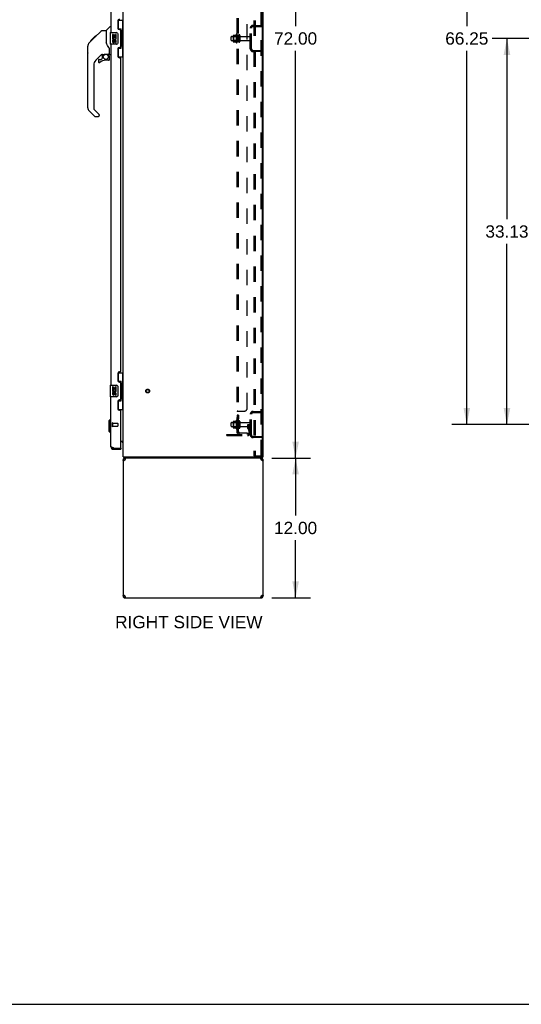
# Model space of a CAD drawing. Header units: inches. Extents: x 0 to 240, y 0 to 155.
# Tile 15 of 19: x 120 to 163, y 0 to 84. Entities that reach past the tile are written whole.
import ezdxf

# ---------------------------------------------------------------- set-up
doc = ezdxf.new("R2010")
doc.units = ezdxf.units.IN
doc.header["$LTSCALE"] = 13.183297
doc.header["$MEASUREMENT"] = 0
doc.linetypes.add('HIDDEN', pattern=[0.2, 0.1, -0.1])
doc.layers.get('0').update_dxf_attribs({"linetype": 'CONTINUOUS'})
for name, color, linetype in [('02___PRT_ALL_AXES', 7, 'CONTINUOUS'), ('DEFAULT_2', 8, 'HIDDEN'), ('DIMENSIONS', 7, 'CONTINUOUS')]:
    doc.layers.add(name, color=color, linetype=linetype)
doc.styles.get("Standard").update_dxf_attribs({"font": 'arial.ttf'})
doc.dimstyles.new('DIMSTYLE_1', dxfattribs={"dimtxt": 1.057484, "dimasz": 1.409978, "dimexe": 0.09, "dimexo": 0.07, "dimgap": 0.0375, "dimtad": 0, "dimtih": 1, "dimtoh": 1, "dimzin": 4, "dimdsep": 46, "dimtxsty": 'Standard', "dimblk": '_FILLED', "dimblk1": '_FILLED', "dimblk2": '_FILLED', "dimcen": 0.09, "dimazin": 1, "dimtfac": 1, "dimtdec": 3, "dimtofl": 0, "dimtmove": 0, "dimatfit": 3, "dimldrblk": '_FILLED', "dimfxl": 1, "dimtolj": 1, "dimtzin": 4, "dimarcsym": 0})

# ---------------------------------------------------------------- blocks, each defined once
blk = doc.blocks.new('_FILLED')
at = {"color": 0, "linetype": 'ByBlock'}
blk.add_solid([(0, 0), (-1, 0.2), (-1, -0.2)], dxfattribs=at)
blk = doc.blocks.new('*D1')
at = {"layer": 'DIMENSIONS', "color": 2, "linetype": 'Continuous'}
for p, q in [((165.934, 82.871), (160.35, 82.871)), ((161.619, 82.871), (161.619, 67.366)), ((161.619, 49.746), (161.619, 65.251)), ((165.934, 49.746), (160.35, 49.746))]:
    blk.add_line(p, q, dxfattribs=at)
at = {"layer": 'DIMENSIONS', "color": 2, "linetype": 'Continuous', "xscale": 1.409978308, "yscale": 1.409978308, "zscale": 1.409978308}
for p, rotation in [((161.619, 82.871), 90), ((161.619, 49.746), 270)]:
    blk.add_blockref('_FILLED', p, dxfattribs=dict(at, rotation=rotation))
at = {"layer": 'DIMENSIONS', "color": 2, "linetype": 'Continuous', "insert": (161.619, 66.837), "char_height": 1.0575, "width": 3.6953, "attachment_point": 2, "line_spacing_factor": 0.9}
blk.add_mtext('33.13', dxfattribs=at)
blk = doc.blocks.new('*D2')
at = {"layer": 'DIMENSIONS', "color": 2, "linetype": 'Continuous'}
for p, q in [((165.934, 115.996), (156.907, 115.996)), ((158.176, 115.996), (158.176, 83.928)), ((158.176, 49.746), (158.176, 81.813)), ((165.934, 49.746), (156.907, 49.746))]:
    blk.add_line(p, q, dxfattribs=at)
at = {"layer": 'DIMENSIONS', "color": 2, "linetype": 'Continuous', "xscale": 1.409978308, "yscale": 1.409978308, "zscale": 1.409978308}
for p, rotation in [((158.176, 115.996), 90), ((158.176, 49.746), 270)]:
    blk.add_blockref('_FILLED', p, dxfattribs=dict(at, rotation=rotation))
at = {"layer": 'DIMENSIONS', "color": 2, "linetype": 'Continuous', "insert": (158.176, 83.4), "char_height": 1.0575, "width": 3.6953, "attachment_point": 2, "line_spacing_factor": 0.9}
blk.add_mtext('66.25', dxfattribs=at)
blk = doc.blocks.new('*D16')
at = {"layer": 'DIMENSIONS', "color": 2, "linetype": 'Continuous'}
for p, q in [((141.587, 118.871), (144.769, 118.871)), ((143.5, 118.871), (143.5, 83.928)), ((143.5, 46.871), (143.5, 81.813)), ((141.587, 46.871), (144.769, 46.871))]:
    blk.add_line(p, q, dxfattribs=at)
at = {"layer": 'DIMENSIONS', "color": 2, "linetype": 'Continuous', "xscale": 1.409978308, "yscale": 1.409978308, "zscale": 1.409978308}
for p, rotation in [((143.5, 118.871), 90), ((143.5, 46.871), 270)]:
    blk.add_blockref('_FILLED', p, dxfattribs=dict(at, rotation=rotation))
at = {"layer": 'DIMENSIONS', "color": 2, "linetype": 'Continuous', "insert": (143.5, 83.4), "char_height": 1.0575, "width": 3.6953, "attachment_point": 2, "line_spacing_factor": 0.9}
blk.add_mtext('72.00', dxfattribs=at)
blk = doc.blocks.new('*D17')
at = {"layer": 'DIMENSIONS', "color": 2, "linetype": 'Continuous'}
for p, q in [((141.459, 46.871), (144.769, 46.871)), ((143.5, 46.871), (143.5, 41.928)), ((143.5, 34.871), (143.5, 39.813)), ((141.459, 34.871), (144.769, 34.871))]:
    blk.add_line(p, q, dxfattribs=at)
at = {"layer": 'DIMENSIONS', "color": 2, "linetype": 'Continuous', "xscale": 1.409978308, "yscale": 1.409978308, "zscale": 1.409978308}
for p, rotation in [((143.5, 46.871), 90), ((143.5, 34.871), 270)]:
    blk.add_blockref('_FILLED', p, dxfattribs=dict(at, rotation=rotation))
at = {"layer": 'DIMENSIONS', "color": 2, "linetype": 'Continuous', "insert": (143.5, 41.4), "char_height": 1.0575, "width": 3.6953, "attachment_point": 2, "line_spacing_factor": 0.9}
blk.add_mtext('12.00', dxfattribs=at)

msp = doc.modelspace()

# ---------------------------------------------------------------- linework, layer by layer
at = {"color": 3, "linetype": 'Continuous'}
for p, q in [((128.715, 46.975), (128.715, 118.767)), ((140.663, 47.037), (140.663, 118.704)), ((140.715, 46.975), (140.715, 118.767)), ((127.657, 112.621), (127.657, 83.371)), ((128.261, 84.388), (128.261, 83.768)), ((128.391, 83.638), (128.451, 83.638)), ((128.511, 82.163), (128.511, 83.578)), ((127.657, 82.371), (127.657, 53.121)), ((128.261, 81.973), (128.261, 81.353)), ((128.451, 82.103), (128.391, 82.103)), ((128.391, 81.223), (128.451, 81.223)), ((128.511, 54.328), (128.511, 81.163)), ((128.261, 54.138), (128.261, 53.518)), ((128.451, 54.268), (128.391, 54.268)), ((128.391, 53.388), (128.451, 53.388)), ((128.511, 51.913), (128.511, 53.328)), ((127.657, 47.867), (127.657, 52.121)), ((128.261, 51.723), (128.261, 51.103)), ((128.451, 51.853), (128.391, 51.853)), ((128.391, 50.973), (128.451, 50.973)), ((128.511, 47.745), (128.511, 50.913)), ((128.511, 48.319), (128.715, 48.319)), ((127.823, 47.755), (127.812, 47.759)), ((127.835, 47.75), (127.823, 47.755)), ((127.847, 47.745), (127.835, 47.75)), ((127.86, 47.741), (127.847, 47.745)), ((127.878, 47.734), (127.86, 47.741)), ((127.903, 47.725), (127.878, 47.734)), ((127.903, 47.725), (128.491, 47.725)), ((127.903, 47.621), (128.511, 47.621)), ((128.715, 46.975), (140.663, 46.975)), ((128.715, 46.704), (128.715, 35.037)), ((128.881, 46.704), (128.889, 46.73)), ((128.889, 46.73), (128.896, 46.756)), ((140.541, 46.73), (140.548, 46.704)), ((140.715, 35.037), (140.715, 46.704)), ((128.889, 35.011), (128.881, 35.037)), ((128.881, 34.871), (140.548, 34.871)), ((140.541, 35.011), (140.533, 34.986)), ((140.548, 35.037), (140.541, 35.011))]:
    msp.add_line(p, q, dxfattribs=at)
at = {"color": 7, "linetype": 'Continuous'}
for p, q in [((127.269, 83.566), (127.566, 83.863)), ((127.657, 83.875), (127.594, 83.875)), ((128.274, 84.446), (128.715, 84.446)), ((128.311, 83.666), (128.311, 84.446)), ((128.311, 83.711), (128.538, 83.711)), ((128.538, 82.031), (128.538, 83.711)), ((128.676, 83.421), (128.676, 84.446)), ((125.913, 82.671), (126.323, 83.08)), ((126.081, 82.772), (126.214, 82.905)), ((126.081, 82.838), (126.148, 82.838)), ((126.108, 82.798), (126.082, 82.771)), ((126.23, 82.92), (126.163, 82.92)), ((126.222, 82.913), (126.186, 82.877)), ((126.222, 82.913), (126.846, 83.537)), ((126.239, 82.997), (126.306, 82.997)), ((126.323, 83.08), (126.325, 83.082)), ((126.323, 83.081), (126.39, 83.081)), ((126.39, 83.08), (126.323, 83.08)), ((126.325, 83.082), (126.392, 83.082)), ((126.902, 83.56), (127.263, 83.56)), ((127.263, 83.56), (127.263, 82.455)), ((127.597, 83.356), (127.597, 82.386)), ((127.612, 83.371), (128.152, 83.371)), ((128.252, 83.271), (128.252, 82.471)), ((128.575, 83.472), (128.575, 83.451)), ((128.575, 83.421), (128.575, 82.321)), ((128.697, 83.421), (128.575, 83.421)), ((128.697, 82.321), (128.697, 83.421)), ((125.676, 81.633), (125.676, 82.22)), ((125.688, 76.932), (125.688, 82.216)), ((125.803, 82.493), (126.082, 82.771)), ((125.909, 82.667), (125.912, 82.67)), ((125.909, 82.667), (125.976, 82.667)), ((125.912, 82.67), (125.979, 82.67)), ((125.913, 82.671), (125.98, 82.671)), ((126.061, 82.752), (125.995, 82.752)), ((127.283, 82.463), (127.263, 82.518)), ((127.312, 82.395), (127.283, 82.463)), ((128.152, 82.371), (127.612, 82.371)), ((128.311, 81.296), (128.311, 82.076)), ((128.311, 82.031), (128.538, 82.031)), ((128.697, 82.321), (128.575, 82.321)), ((128.575, 82.291), (128.575, 82.27)), ((128.676, 81.296), (128.676, 82.321)), ((126.874, 81.498), (126.373, 80.997)), ((126.833, 81.081), (126.905, 81.153)), ((126.909, 81.488), (126.909, 81.161)), ((126.951, 81.493), (127.039, 81.493)), ((127.216, 81.534), (127.224, 81.534)), ((127.224, 81.534), (127.519, 81.534)), ((127.481, 81.454), (127.401, 81.534)), ((127.473, 81.447), (127.467, 81.44)), ((127.519, 81.315), (127.539, 81.315)), ((127.539, 81.532), (127.539, 81.939)), ((127.539, 81.078), (127.539, 81.315)), ((127.578, 81.493), (127.657, 81.493)), ((128.274, 81.296), (128.715, 81.296)), ((126.2, 80.579), (126.2, 76.846)), ((126.594, 80.999), (126.594, 80.88)), ((126.672, 81.078), (126.825, 81.078)), ((127.46, 80.999), (127.224, 80.999)), ((126.256, 76.201), (125.803, 76.653)), ((126.223, 76.79), (126.659, 76.355)), ((126.311, 76.178), (126.594, 76.178)), ((126.672, 76.321), (126.672, 76.257)), ((128.274, 54.196), (128.715, 54.196)), ((128.311, 53.416), (128.311, 54.196)), ((128.676, 53.171), (128.676, 54.196)), ((128.311, 53.461), (128.538, 53.461)), ((128.538, 51.781), (128.538, 53.461)), ((127.597, 53.106), (127.597, 52.136)), ((127.612, 53.121), (128.152, 53.121)), ((128.252, 53.021), (128.252, 52.221)), ((128.575, 53.222), (128.575, 53.201)), ((128.697, 53.171), (128.575, 53.171)), ((128.575, 53.171), (128.575, 52.071)), ((128.697, 52.071), (128.697, 53.171)), ((128.152, 52.121), (127.612, 52.121)), ((128.311, 51.046), (128.311, 51.826)), ((128.311, 51.781), (128.538, 51.781)), ((128.697, 52.071), (128.575, 52.071)), ((128.575, 52.041), (128.575, 52.02)), ((128.676, 51.046), (128.676, 52.071)), ((128.274, 51.046), (128.715, 51.046)), ((127.499, 50.054), (127.617, 50.173)), ((127.499, 50.054), (127.499, 49.188)), ((127.617, 50.173), (127.657, 50.173)), ((127.617, 50.173), (127.617, 49.07)), ((127.499, 49.188), (127.617, 49.07)), ((127.617, 49.07), (127.657, 49.07)), ((128.572, 48.267), (128.511, 48.267)), ((128.711, 48.236), (128.713, 48.238)), ((127.903, 47.621), (127.903, 47.725)), ((128.491, 47.725), (128.511, 47.725)), ((128.511, 47.725), (128.511, 47.621)), ((128.715, 46.704), (128.819, 46.704)), ((128.765, 46.968), (128.775, 46.975)), ((128.792, 46.871), (128.792, 46.975)), ((140.663, 46.871), (128.792, 46.871)), ((128.881, 46.871), (128.881, 46.767)), ((128.9, 46.767), (128.881, 46.767)), ((140.548, 46.767), (140.529, 46.767)), ((140.548, 46.871), (140.548, 46.767)), ((140.609, 46.677), (140.607, 46.667)), ((140.611, 46.704), (140.715, 46.704)), ((140.663, 46.975), (140.715, 46.975)), ((140.663, 46.871), (140.663, 46.975)), ((128.819, 35.037), (128.715, 35.037)), ((128.821, 35.065), (128.823, 35.075)), ((128.84, 34.991), (128.84, 35.064)), ((128.881, 34.975), (128.9, 34.975)), ((128.881, 34.871), (128.881, 34.975)), ((140.529, 34.975), (140.548, 34.975)), ((140.548, 34.871), (140.548, 34.975)), ((140.59, 34.991), (140.59, 35.064)), ((140.715, 35.037), (140.611, 35.037)), ((0, 0), (239.696, 0))]:
    msp.add_line(p, q, dxfattribs=at)
for points in [[(128.502, 83.61), (128.504, 83.613), (128.509, 83.622), (128.514, 83.63), (128.518, 83.637), (128.522, 83.644), (128.526, 83.65), (128.529, 83.656), (128.531, 83.662), (128.533, 83.667), (128.535, 83.672), (128.536, 83.676), (128.537, 83.68), (128.537, 83.684), (128.538, 83.687)], [(126.186, 82.877), (126.164, 82.855), (126.142, 82.833), (126.108, 82.798)], [(126.846, 83.537), (126.854, 83.543), (126.862, 83.549), (126.872, 83.554), (126.881, 83.557), (126.892, 83.559), (126.902, 83.56)], [(128.245, 83.307), (128.247, 83.301), (128.249, 83.295), (128.25, 83.289), (128.251, 83.283), (128.251, 83.277), (128.252, 83.271)], [(125.803, 82.493), (125.784, 82.473), (125.759, 82.44), (125.736, 82.404), (125.718, 82.367), (125.704, 82.327), (125.695, 82.287), (125.689, 82.245), (125.688, 82.216)], [(127.485, 82.11), (127.437, 82.18), (127.388, 82.257), (127.347, 82.328), (127.312, 82.395)], [(127.539, 81.939), (127.538, 81.963), (127.533, 81.998), (127.524, 82.032), (127.512, 82.064), (127.496, 82.093), (127.485, 82.11)], [(128.252, 82.471), (128.251, 82.464), (128.251, 82.458), (128.25, 82.452), (128.249, 82.446), (128.247, 82.44), (128.245, 82.435)], [(128.538, 82.055), (128.537, 82.058), (128.537, 82.062), (128.536, 82.066), (128.535, 82.07), (128.533, 82.075), (128.531, 82.08), (128.529, 82.085), (128.526, 82.091), (128.522, 82.098), (128.518, 82.105), (128.514, 82.112), (128.509, 82.12), (128.504, 82.128), (128.502, 82.132)], [(127.039, 81.493), (127.047, 81.494), (127.056, 81.496), (127.065, 81.499), (127.077, 81.503), (127.09, 81.507), (127.105, 81.513), (127.122, 81.518), (127.139, 81.523), (127.158, 81.527), (127.178, 81.531), (127.197, 81.533), (127.216, 81.534)], [(127.519, 81.315), (127.518, 81.329), (127.516, 81.343), (127.514, 81.357), (127.51, 81.37), (127.505, 81.383), (127.499, 81.396), (127.492, 81.408), (127.485, 81.419), (127.476, 81.43), (127.467, 81.44)], [(127.481, 81.454), (127.481, 81.454), (127.48, 81.454), (127.479, 81.453), (127.478, 81.452), (127.477, 81.451), (127.473, 81.447)], [(128.502, 53.36), (128.504, 53.363), (128.509, 53.372), (128.514, 53.38), (128.518, 53.387), (128.522, 53.394), (128.526, 53.4), (128.529, 53.406), (128.531, 53.412), (128.533, 53.417), (128.535, 53.422), (128.536, 53.426), (128.537, 53.43), (128.537, 53.434), (128.538, 53.437)], [(128.245, 53.057), (128.247, 53.051), (128.249, 53.045), (128.25, 53.039), (128.251, 53.033), (128.251, 53.027), (128.252, 53.021)], [(128.252, 52.221), (128.251, 52.214), (128.251, 52.208), (128.25, 52.202), (128.249, 52.196), (128.247, 52.19), (128.245, 52.185)], [(128.538, 51.805), (128.537, 51.808), (128.537, 51.812), (128.536, 51.816), (128.535, 51.82), (128.533, 51.825), (128.531, 51.83), (128.529, 51.835), (128.526, 51.841), (128.522, 51.848), (128.518, 51.855), (128.514, 51.862), (128.509, 51.87), (128.504, 51.878), (128.502, 51.882)], [(128.686, 48.211), (128.685, 48.211), (128.685, 48.211), (128.686, 48.212), (128.686, 48.213), (128.687, 48.214), (128.688, 48.215), (128.69, 48.216), (128.691, 48.218), (128.693, 48.219)], [(128.693, 48.219), (128.697, 48.222), (128.699, 48.224), (128.701, 48.225), (128.703, 48.227), (128.705, 48.229)], [(128.705, 48.229), (128.706, 48.23), (128.708, 48.232), (128.71, 48.234), (128.711, 48.236)], [(128.765, 46.968), (128.767, 46.965), (128.769, 46.962), (128.77, 46.959), (128.772, 46.954), (128.773, 46.949), (128.775, 46.944), (128.776, 46.939), (128.777, 46.933), (128.777, 46.928), (128.778, 46.922), (128.778, 46.917)], [(128.778, 46.917), (128.779, 46.906), (128.78, 46.901), (128.78, 46.896), (128.781, 46.892), (128.781, 46.888), (128.782, 46.884), (128.783, 46.881), (128.784, 46.878), (128.785, 46.875), (128.786, 46.874), (128.788, 46.872), (128.789, 46.871), (128.79, 46.871), (128.792, 46.871)], [(128.823, 46.667), (128.821, 46.677), (128.819, 46.691), (128.819, 46.704)], [(140.611, 46.704), (140.61, 46.691), (140.609, 46.677)], [(128.819, 35.037), (128.819, 35.051), (128.821, 35.065)], [(140.607, 35.075), (140.609, 35.065), (140.61, 35.051), (140.611, 35.037)]]:
    msp.add_lwpolyline(points, dxfattribs=at)
at = {"color": 3, "linetype": 'Continuous'}
for points in [[(127.812, 47.759), (127.8, 47.764), (127.795, 47.766), (127.789, 47.768), (127.784, 47.771), (127.778, 47.773), (127.773, 47.775), (127.767, 47.778), (127.762, 47.78), (127.757, 47.782), (127.752, 47.785), (127.747, 47.787), (127.743, 47.789), (127.738, 47.791), (127.733, 47.794), (127.729, 47.796), (127.724, 47.798), (127.72, 47.801), (127.716, 47.803), (127.712, 47.805), (127.708, 47.808), (127.704, 47.81), (127.701, 47.812), (127.697, 47.814), (127.694, 47.817), (127.691, 47.819), (127.688, 47.821), (127.685, 47.824), (127.682, 47.826), (127.679, 47.828), (127.677, 47.831), (127.674, 47.833), (127.672, 47.835), (127.67, 47.837), (127.668, 47.84), (127.666, 47.842), (127.665, 47.844), (127.663, 47.847), (127.662, 47.849), (127.661, 47.851), (127.659, 47.853), (127.659, 47.856), (127.658, 47.858), (127.657, 47.86), (127.657, 47.863), (127.657, 47.865), (127.657, 47.867)], [(128.763, 46.622), (128.749, 46.636), (128.737, 46.649), (128.727, 46.663), (128.72, 46.677), (128.716, 46.691), (128.715, 46.704)], [(128.838, 46.677), (128.817, 46.663), (128.798, 46.649), (128.78, 46.636), (128.763, 46.622)], [(128.881, 46.704), (128.859, 46.691), (128.838, 46.677)], [(128.896, 46.756), (128.904, 46.78), (128.912, 46.802), (128.919, 46.822), (128.927, 46.839), (128.934, 46.853), (128.942, 46.863), (128.95, 46.869)], [(140.472, 46.871), (140.48, 46.869), (140.487, 46.863), (140.495, 46.853), (140.502, 46.839), (140.51, 46.822), (140.518, 46.802), (140.525, 46.78)], [(140.525, 46.78), (140.533, 46.756), (140.541, 46.73)], [(140.612, 46.663), (140.591, 46.677), (140.57, 46.691), (140.548, 46.704)], [(140.666, 46.622), (140.65, 46.636), (140.631, 46.649), (140.612, 46.663)], [(140.715, 46.704), (140.713, 46.691), (140.709, 46.677), (140.702, 46.663), (140.692, 46.649), (140.68, 46.636), (140.666, 46.622)], [(128.715, 35.037), (128.716, 35.051), (128.72, 35.065), (128.727, 35.078), (128.737, 35.092), (128.749, 35.106), (128.763, 35.12)], [(128.763, 35.12), (128.78, 35.106), (128.798, 35.092), (128.817, 35.078)], [(128.817, 35.078), (128.838, 35.065), (128.859, 35.051), (128.881, 35.037)], [(128.904, 34.962), (128.896, 34.986), (128.889, 35.011)], [(128.957, 34.871), (128.95, 34.873), (128.942, 34.879), (128.934, 34.889), (128.927, 34.903), (128.919, 34.92), (128.912, 34.939), (128.904, 34.962)], [(140.533, 34.986), (140.525, 34.962), (140.518, 34.939), (140.51, 34.92), (140.502, 34.903), (140.495, 34.889), (140.487, 34.879), (140.48, 34.873), (140.472, 34.871)], [(140.548, 35.037), (140.57, 35.051), (140.591, 35.065)], [(140.591, 35.065), (140.612, 35.078), (140.631, 35.092), (140.65, 35.106), (140.666, 35.12)], [(140.666, 35.12), (140.68, 35.106), (140.692, 35.092), (140.702, 35.078), (140.709, 35.065), (140.713, 35.051), (140.715, 35.037)]]:
    msp.add_lwpolyline(points, dxfattribs=at)
at = {"color": 7, "linetype": 'Continuous'}
msp.add_circle((127.224, 81.294), 0.217, dxfattribs=at)
at = {"color": 3, "linetype": 'Continuous'}
for centre, radius, start, end in [((128.391, 84.388), 0.13, 90, 180), ((128.391, 83.768), 0.13, 180, 270), ((128.451, 83.578), 0.06, 0, 90), ((128.391, 81.973), 0.13, 90, 180), ((128.451, 82.163), 0.06, 270, 360), ((128.391, 81.353), 0.13, 180, 270), ((128.451, 81.163), 0.06, 0, 90), ((128.391, 54.138), 0.13, 90, 180), ((128.451, 54.328), 0.06, 270, 360), ((128.391, 53.518), 0.13, 180, 270), ((128.451, 53.328), 0.06, 0, 90), ((128.391, 51.723), 0.13, 90, 180), ((128.451, 51.913), 0.06, 270, 360), ((128.391, 51.103), 0.13, 180, 270), ((128.451, 50.913), 0.06, 0, 90), ((127.903, 47.867), 0.246, 180, 270), ((128.491, 47.745), 0.02, 270, 360), ((128.881, 46.704), 0.167, 90, 180), ((140.548, 46.704), 0.167, 0, 81), ((140.6, 47.037), 0.0625, 270, 360), ((128.881, 35.037), 0.167, 180, 270), ((140.548, 35.037), 0.167, 270, 360)]:
    msp.add_arc(centre, radius, start, end, dxfattribs=at)
at = {"color": 7, "linetype": 'Continuous'}
for centre, radius, start, end in [((127.594, 83.835), 0.0394, 90, 135), ((127.283, 83.552), 0.0197, 135, 180), ((127.612, 83.356), 0.015, 90, 180), ((128.152, 83.271), 0.1, 21.20502, 90), ((125.696, 82.22), 0.0197, 110.96309, 180), ((127.612, 82.386), 0.015, 180, 270), ((128.152, 82.471), 0.1, 270, 338.79459), ((125.696, 81.633), 0.0197, 180, 246.39296), ((126.951, 81.296), 0.197, 90, 127.44051), ((126.897, 81.161), 0.0118, 315, 360), ((127.342, 81.315), 0.197, 0, 45), ((127.519, 81.554), 0.0197, 270, 360), ((127.578, 81.532), 0.0394, 180, 270), ((126.791, 80.579), 0.591, 135, 180), ((126.672, 80.999), 0.0787, 90, 180), ((126.672, 80.88), 0.0787, 180, 309.5212), ((127.224, 80.211), 0.787, 90, 129.5212), ((126.825, 81.089), 0.0118, 270, 315), ((127.46, 81.078), 0.0787, 270, 360), ((126.082, 76.932), 0.394, 180, 225), ((126.279, 76.846), 0.0787, 180, 225), ((126.311, 76.257), 0.0787, 225, 270), ((126.594, 76.257), 0.0787, 270, 360), ((126.625, 76.321), 0.0472, 0, 45), ((127.612, 53.106), 0.015, 90, 180), ((128.152, 53.021), 0.1, 21.20502, 90), ((127.612, 52.136), 0.015, 180, 270), ((128.152, 52.221), 0.1, 270, 338.79459), ((128.572, 48.124), 0.142, 0, 90), ((127.903, 47.867), 0.142, 228.63431, 270), ((127.821, 48.011), 0.26, 270, 272.58721), ((128.961, 47.117), 0.246, 215.33048, 217.39407), ((128.881, 46.704), 0.0625, 90, 180), ((140.548, 46.704), 0.0625, 0, 90), ((128.881, 35.037), 0.0625, 180, 270), ((140.548, 35.037), 0.0625, 270, 360)]:
    msp.add_arc(centre, radius, start, end, dxfattribs=at)
for centre, start_param, end_param in [((128.471, 83.461), -1.51401, -0.699287), ((128.471, 83.461), -2.442306, -1.627583), ((128.471, 82.28), -1.51401, -0.699287), ((128.471, 82.28), -2.442306, -1.627583), ((128.471, 53.211), -1.51401, -0.699287), ((128.471, 53.211), -2.442306, -1.627583), ((128.471, 52.03), -1.51401, -0.699287), ((128.471, 52.03), -2.442306, -1.627583)]:
    msp.add_ellipse(centre, major_axis=(0, 0.18), ratio=0.579493, start_param=start_param, end_param=end_param, dxfattribs=at)
at = {"layer": '02___PRT_ALL_AXES', "color": 7, "linetype": 'Continuous'}
for p, q in [((127.8, 83.217), (127.8, 82.986)), ((127.863, 83.217), (127.8, 83.217)), ((127.8, 82.986), (128.061, 82.986)), ((127.87, 82.95), (127.813, 82.975)), ((127.863, 83.049), (127.863, 83.217)), ((127.925, 83.049), (127.863, 83.049)), ((127.925, 83.185), (127.925, 83.049)), ((127.986, 83.185), (127.925, 83.185)), ((127.986, 83.049), (127.986, 83.185)), ((128.051, 83.049), (127.986, 83.049)), ((128.061, 82.986), (128.034, 82.967)), ((128.051, 83.217), (128.051, 83.049)), ((128.114, 83.217), (128.051, 83.217)), ((128.096, 82.986), (128.114, 82.986)), ((128.114, 82.986), (128.114, 83.217)), ((127.8, 82.756), (127.8, 82.619)), ((127.863, 82.756), (127.8, 82.756)), ((127.863, 82.619), (127.863, 82.756)), ((127.925, 82.661), (127.925, 82.619)), ((127.986, 82.599), (127.986, 82.668)), ((128.051, 82.661), (128.051, 82.525)), ((128.051, 82.525), (128.114, 82.525)), ((128.114, 82.525), (128.114, 82.661)), ((127.863, 52.967), (127.8, 52.967)), ((127.8, 52.967), (127.8, 52.736)), ((127.8, 52.736), (128.061, 52.736)), ((127.863, 52.506), (127.8, 52.506)), ((127.8, 52.506), (127.8, 52.369)), ((127.87, 52.7), (127.813, 52.725)), ((127.863, 52.799), (127.863, 52.967)), ((127.925, 52.799), (127.863, 52.799)), ((127.863, 52.369), (127.863, 52.506)), ((127.986, 52.935), (127.925, 52.935)), ((127.925, 52.935), (127.925, 52.799)), ((127.925, 52.411), (127.925, 52.369)), ((127.986, 52.799), (127.986, 52.935)), ((128.051, 52.799), (127.986, 52.799)), ((127.986, 52.349), (127.986, 52.418)), ((128.061, 52.736), (128.034, 52.717)), ((128.114, 52.967), (128.051, 52.967)), ((128.051, 52.967), (128.051, 52.799)), ((128.051, 52.411), (128.051, 52.275)), ((128.096, 52.736), (128.114, 52.736)), ((128.114, 52.736), (128.114, 52.967)), ((128.114, 52.275), (128.114, 52.411)), ((128.051, 52.275), (128.114, 52.275))]:
    msp.add_line(p, q, dxfattribs=at)
at = {"layer": '02___PRT_ALL_AXES', "color": 8, "linetype": 'HIDDEN'}
for p, q in [((138.016, 83.054), (138.611, 83.054)), ((138.416, 83.227), (138.416, 82.515)), ((138.486, 83.121), (138.486, 83.205)), ((138.486, 83.121), (138.486, 82.621)), ((138.611, 83.121), (138.486, 83.121)), ((138.611, 83.121), (138.611, 82.621)), ((138.779, 83.037), (139.581, 83.037)), ((138.016, 82.688), (138.611, 82.688)), ((138.486, 82.537), (138.486, 82.621)), ((138.611, 82.621), (138.486, 82.621)), ((138.779, 82.705), (139.581, 82.705)), ((127.804, 49.849), (128.251, 49.849)), ((127.804, 49.849), (127.804, 49.601)), ((138.016, 49.929), (138.611, 49.929)), ((138.416, 50.102), (138.416, 49.39)), ((138.611, 50.542), (138.486, 50.542)), ((138.486, 50.542), (138.486, 50.224)), ((138.611, 50.505), (138.486, 50.505)), ((138.611, 50.261), (138.486, 50.261)), ((138.611, 50.224), (138.486, 50.224)), ((138.486, 49.996), (138.486, 50.08)), ((138.611, 49.996), (138.486, 49.996)), ((138.486, 49.996), (138.486, 49.496)), ((138.611, 50.542), (138.611, 50.224)), ((138.611, 49.996), (138.611, 49.496)), ((138.779, 49.912), (139.581, 49.912)), ((127.804, 49.601), (128.251, 49.601)), ((138.016, 49.563), (138.611, 49.563)), ((138.611, 49.496), (138.486, 49.496)), ((138.486, 49.412), (138.486, 49.496)), ((138.779, 49.58), (139.581, 49.58))]:
    msp.add_line(p, q, dxfattribs=at)
msp.add_circle((130.819, 52.621), 0.124, dxfattribs=at)
at = {"layer": '02___PRT_ALL_AXES', "color": 7, "linetype": 'Continuous'}
for centre, radius, start, end in [((127.957, 82.913), 0.157, 156.59665, 341.87913), ((127.957, 82.913), 0.0943, 156.59665, 35.11217), ((127.957, 82.913), 0.157, 25.73705, 27.8532), ((127.96, 82.913), 0.154, 341.41988, 26.19629), ((127.894, 82.619), 0.0943, 180, 248.67039), ((127.894, 82.619), 0.0943, 248.69989, 347.43379), ((127.894, 82.619), 0.0314, 180, 0.04847), ((128.02, 82.661), 0.0943, 0, 180), ((128.02, 82.656), 0.0362, 83.42855, 161.76278), ((128.02, 82.661), 0.0314, 0, 81.22946), ((127.957, 52.663), 0.157, 156.59665, 341.87913), ((127.957, 52.663), 0.0943, 156.59665, 35.11217), ((128.02, 52.411), 0.0943, 0, 180), ((128.02, 52.406), 0.0362, 83.42855, 161.76278), ((128.02, 52.411), 0.0314, 0, 81.22946), ((127.957, 52.663), 0.157, 25.73705, 27.8532), ((127.96, 52.663), 0.154, 341.41988, 26.19629), ((127.894, 52.369), 0.0943, 180, 248.67039), ((127.894, 52.369), 0.0943, 248.69989, 347.43379), ((127.894, 52.369), 0.0314, 180, 0.04847)]:
    msp.add_arc(centre, radius, start, end, dxfattribs=at)
at = {"layer": '02___PRT_ALL_AXES', "color": 8, "linetype": 'HIDDEN'}
for centre, radius, start, end in [((139.016, 82.871), 0.698, 149.33687, 156.03207), ((138.447, 83.205), 0.0384, 0, 145.55034), ((139.016, 82.871), 0.698, 203.96793, 210.66313), ((138.447, 82.537), 0.0384, 214.44966, 360), ((139.016, 49.746), 0.698, 149.33687, 156.03207), ((138.447, 50.08), 0.0384, 0, 145.55034), ((139.016, 49.746), 0.698, 203.96793, 210.66313), ((138.447, 49.412), 0.0384, 214.44966, 360)]:
    msp.add_arc(centre, radius, start, end, dxfattribs=at)
at = {"layer": 'DEFAULT_2', "color": 8, "linetype": 'HIDDEN'}
for p, q in [((139.932, 118.683), (139.932, 47.058)), ((140.036, 118.683), (140.036, 47.058)), ((140.537, 47.118), (140.537, 118.623)), ((140.611, 47.118), (140.611, 118.623)), ((138.486, 49.027), (138.486, 116.715)), ((138.611, 49.027), (138.611, 116.715)), ((139.361, 51.152), (139.361, 114.59)), ((139.611, 81.992), (139.611, 83.749)), ((139.715, 81.992), (139.715, 83.749)), ((139.857, 83.996), (140.611, 83.996)), ((139.857, 83.892), (140.611, 83.892)), ((139.895, 83.996), (139.895, 83.892)), ((137.986, 82.718), (137.986, 83.024)), ((138.15, 83.126), (138.15, 82.615)), ((138.17, 83.054), (138.15, 83.074)), ((138.16, 83.148), (138.388, 83.148)), ((138.17, 83.054), (138.17, 82.687)), ((138.466, 83.054), (138.17, 83.054)), ((138.466, 83.054), (138.486, 83.074)), ((138.466, 83.054), (138.466, 82.687)), ((138.717, 83.135), (138.717, 82.606)), ((138.17, 82.687), (138.15, 82.667)), ((138.16, 82.593), (138.388, 82.593)), ((138.466, 82.687), (138.17, 82.687)), ((138.466, 82.687), (138.486, 82.667)), ((139.857, 81.85), (140.611, 81.85)), ((140.611, 81.746), (139.857, 81.746)), ((139.895, 81.85), (139.895, 81.746)), ((138.486, 50.868), (138.486, 50.867)), ((138.611, 50.867), (138.486, 50.867)), ((138.54, 50.902), (139.111, 50.902)), ((139.857, 50.871), (140.611, 50.871)), ((139.857, 50.767), (140.611, 50.767)), ((139.895, 50.871), (139.895, 50.767)), ((127.761, 49.867), (127.761, 49.583)), ((127.804, 49.867), (127.804, 49.583)), ((137.986, 49.593), (137.986, 49.899)), ((138.15, 50.001), (138.15, 49.49)), ((138.17, 49.929), (138.15, 49.949)), ((138.16, 50.023), (138.388, 50.023)), ((138.466, 49.929), (138.17, 49.929)), ((138.17, 49.929), (138.17, 49.562)), ((138.466, 49.929), (138.486, 49.949)), ((138.466, 49.929), (138.466, 49.562)), ((138.717, 50.01), (138.717, 49.481)), ((139.611, 48.867), (139.611, 50.624)), ((139.715, 48.867), (139.715, 50.624)), ((128.261, 49.839), (128.261, 49.611)), ((138.17, 49.562), (138.15, 49.542)), ((138.16, 49.468), (138.388, 49.468)), ((138.466, 49.562), (138.17, 49.562)), ((138.466, 49.562), (138.486, 49.542)), ((138.611, 49.027), (138.486, 49.027)), ((138.54, 48.989), (138.636, 49.068)), ((138.554, 49.027), (138.554, 49.027)), ((138.723, 49.027), (139.361, 49.027)), ((139.361, 49.027), (139.361, 48.902)), ((139.417, 49.746), (139.507, 49.746)), ((139.417, 49.405), (139.417, 49.746)), ((139.521, 49.571), (139.417, 49.571)), ((139.438, 49.339), (139.487, 49.271)), ((139.507, 49.746), (139.611, 49.746)), ((139.507, 49.045), (139.507, 49.746)), ((139.521, 49.405), (139.521, 49.746)), ((139.523, 49.399), (139.571, 49.331)), ((139.611, 49.746), (139.571, 49.746)), ((137.611, 48.902), (139.364, 48.902)), ((137.611, 48.798), (137.611, 48.902)), ((137.611, 48.798), (139.364, 48.798)), ((137.858, 48.798), (137.858, 48.902)), ((138.114, 48.798), (138.114, 48.902)), ((139.857, 48.725), (140.611, 48.725)), ((140.611, 48.621), (139.857, 48.621)), ((139.895, 48.725), (139.895, 48.621)), ((139.932, 47.058), (140.495, 47.058)), ((140.495, 47.058), (140.568, 47.058))]:
    msp.add_line(p, q, dxfattribs=at)
for points in [[(138.505, 50.885), (138.501, 50.883), (138.498, 50.882), (138.495, 50.88), (138.492, 50.878), (138.49, 50.876), (138.488, 50.874), (138.487, 50.872), (138.486, 50.87), (138.486, 50.868), (138.486, 50.867)], [(138.498, 50.882), (138.495, 50.88), (138.492, 50.878), (138.49, 50.876), (138.488, 50.874)], [(138.52, 50.892), (138.512, 50.888), (138.509, 50.887), (138.505, 50.885)], [(138.54, 50.902), (138.537, 50.9), (138.535, 50.899), (138.531, 50.897), (138.528, 50.895), (138.524, 50.893), (138.52, 50.892)], [(138.537, 50.9), (138.535, 50.899), (138.531, 50.897)], [(138.625, 50.882), (138.621, 50.88), (138.619, 50.878), (138.617, 50.877), (138.616, 50.875), (138.614, 50.874), (138.613, 50.873), (138.612, 50.871), (138.611, 50.87), (138.611, 50.868), (138.611, 50.867)], [(138.612, 50.871), (138.611, 50.87), (138.611, 50.868), (138.611, 50.867)], [(138.617, 50.877), (138.616, 50.875), (138.614, 50.874)], [(138.636, 50.902), (138.637, 50.9), (138.637, 50.899), (138.637, 50.897), (138.636, 50.895), (138.636, 50.894), (138.635, 50.892), (138.634, 50.891), (138.633, 50.889), (138.632, 50.888), (138.63, 50.886), (138.629, 50.885), (138.627, 50.884), (138.625, 50.882)], [(138.634, 50.891), (138.633, 50.889), (138.632, 50.888), (138.63, 50.886), (138.629, 50.885), (138.627, 50.884)], [(138.636, 50.902), (138.637, 50.9), (138.637, 50.899), (138.637, 50.897), (138.636, 50.895), (138.636, 50.894)], [(138.509, 49.007), (138.505, 49.008), (138.501, 49.01), (138.498, 49.012), (138.495, 49.014), (138.492, 49.015), (138.49, 49.018), (138.488, 49.02), (138.487, 49.022), (138.486, 49.024), (138.486, 49.025), (138.486, 49.027)], [(138.54, 48.989), (138.537, 48.991), (138.535, 48.993), (138.531, 48.995), (138.528, 48.998), (138.524, 49), (138.52, 49.002), (138.516, 49.003), (138.509, 49.007)], [(138.615, 49.05), (138.615, 49.05), (138.614, 49.05), (138.614, 49.05), (138.614, 49.05), (138.613, 49.049), (138.613, 49.049), (138.612, 49.049), (138.612, 49.048), (138.611, 49.048), (138.611, 49.048), (138.61, 49.047), (138.609, 49.047), (138.609, 49.047), (138.608, 49.046), (138.607, 49.046), (138.607, 49.046), (138.606, 49.045), (138.605, 49.045), (138.605, 49.044), (138.604, 49.044), (138.603, 49.044), (138.602, 49.043), (138.602, 49.043), (138.601, 49.043), (138.6, 49.042), (138.599, 49.042), (138.598, 49.041), (138.597, 49.041), (138.597, 49.041), (138.596, 49.04), (138.595, 49.04), (138.594, 49.039), (138.593, 49.039), (138.592, 49.039), (138.591, 49.038), (138.59, 49.038), (138.589, 49.038), (138.588, 49.037), (138.587, 49.037), (138.586, 49.036), (138.585, 49.036), (138.584, 49.036), (138.583, 49.035), (138.582, 49.035), (138.581, 49.034), (138.58, 49.034), (138.579, 49.034), (138.577, 49.033), (138.576, 49.033), (138.575, 49.033), (138.574, 49.032), (138.573, 49.032), (138.572, 49.031), (138.57, 49.031), (138.569, 49.031), (138.568, 49.031), (138.567, 49.03), (138.566, 49.03), (138.565, 49.03), (138.564, 49.029), (138.563, 49.029), (138.562, 49.029), (138.561, 49.029), (138.56, 49.029), (138.559, 49.028), (138.558, 49.028), (138.557, 49.028), (138.556, 49.028), (138.555, 49.028), (138.555, 49.027), (138.554, 49.027), (138.553, 49.027), (138.552, 49.027), (138.552, 49.027), (138.551, 49.027), (138.551, 49.027)], [(138.551, 49.027), (138.551, 49.027), (138.551, 49.027), (138.551, 49.027), (138.551, 49.027), (138.551, 49.027), (138.552, 49.027), (138.552, 49.027), (138.553, 49.027), (138.553, 49.027), (138.554, 49.027)], [(138.629, 49.054), (138.625, 49.051), (138.623, 49.049), (138.621, 49.046), (138.619, 49.044), (138.617, 49.042), (138.616, 49.039), (138.614, 49.037), (138.613, 49.035), (138.612, 49.033), (138.611, 49.031), (138.611, 49.029), (138.611, 49.027)], [(138.611, 49.047), (138.611, 49.047), (138.612, 49.048), (138.612, 49.048), (138.613, 49.049), (138.613, 49.049), (138.614, 49.049), (138.614, 49.049), (138.614, 49.05), (138.614, 49.05), (138.615, 49.05), (138.615, 49.05)], [(138.636, 49.068), (138.637, 49.067), (138.637, 49.066), (138.637, 49.066), (138.636, 49.065), (138.636, 49.064), (138.635, 49.062), (138.634, 49.061), (138.633, 49.06), (138.632, 49.058), (138.63, 49.056), (138.629, 49.054)], [(140.537, 47.118), (140.535, 47.102), (140.531, 47.088), (140.525, 47.076), (140.516, 47.066), (140.506, 47.061), (140.495, 47.058)], [(140.611, 47.118), (140.609, 47.102), (140.605, 47.088), (140.598, 47.076), (140.589, 47.066), (140.58, 47.061), (140.568, 47.058)]]:
    msp.add_lwpolyline(points, dxfattribs=at)
for radius in [0.164, 0.124]:
    msp.add_circle((130.819, 52.621), radius, dxfattribs=at)
for centre, radius, start, end in [((139.857, 83.749), 0.246, 90, 180), ((139.857, 83.749), 0.142, 90, 180), ((138.016, 83.024), 0.03, 90, 180.00001), ((138.16, 83.138), 0.01, 90, 174.80617), ((138.291, 83.126), 0.141, 174.79195, 180), ((138.369, 83.158), 0.01, 270, 336.03207), ((138.664, 83.135), 0.053, 0, 180), ((138.779, 83.099), 0.0625, 180, 270), ((139.581, 83.007), 0.03, 360, 90), ((138.016, 82.718), 0.03, 179.99999, 270), ((138.291, 82.615), 0.141, 180, 185.20805), ((138.16, 82.603), 0.01, 185.19383, 270), ((138.369, 82.583), 0.01, 23.96793, 90), ((138.664, 82.606), 0.053, 180, 360), ((138.779, 82.642), 0.0625, 90, 180), ((139.581, 82.735), 0.03, 270, 0), ((139.857, 81.992), 0.246, 180, 270), ((139.857, 81.992), 0.142, 180, 270), ((139.111, 51.152), 0.25, 270, 360), ((139.857, 50.624), 0.246, 90, 180), ((139.857, 50.624), 0.142, 90, 180), ((127.782, 49.867), 0.0215, 0, 180), ((128.251, 49.839), 0.01, 0, 90), ((138.016, 49.899), 0.03, 90, 180.00001), ((138.16, 50.013), 0.01, 90, 174.80617), ((138.291, 50.001), 0.141, 174.79195, 180), ((138.369, 50.033), 0.01, 270, 336.03207), ((138.664, 50.01), 0.053, 0, 180), ((138.779, 49.974), 0.0625, 180, 270), ((139.581, 49.882), 0.03, 360, 90), ((127.782, 49.583), 0.0215, 180, 360), ((128.251, 49.611), 0.01, 270, 360), ((138.016, 49.593), 0.03, 179.99999, 270), ((138.291, 49.49), 0.141, 180, 185.20805), ((138.16, 49.478), 0.01, 185.19383, 270), ((138.369, 49.458), 0.01, 23.96793, 90), ((138.723, 49.139), 0.237, 180, 270), ((138.664, 49.481), 0.053, 180, 360), ((138.723, 49.139), 0.112, 180, 270), ((138.779, 49.517), 0.0625, 90, 180), ((139.364, 49.045), 0.246, 270, 360), ((139.364, 49.045), 0.142, 270, 360), ((139.531, 49.405), 0.114, 180, 215.75389), ((139.403, 49.21), 0.104, 0, 35.75389), ((139.531, 49.405), 0.01, 180, 215.75389), ((139.403, 49.21), 0.208, 0, 35.75389), ((139.581, 49.61), 0.03, 270, 0), ((139.857, 48.867), 0.246, 180, 270), ((139.857, 48.867), 0.142, 180, 270)]:
    msp.add_arc(centre, radius, start, end, dxfattribs=at)

# ---------------------------------------------------------------- texts
at = {"layer": 'DIMENSIONS', "color": 2, "linetype": 'Continuous', "insert": (134.346, 33.327), "char_height": 1.05748, "width": 12.61118, "attachment_point": 2, "line_spacing_factor": 0.9}
msp.add_mtext('RIGHT SIDE VIEW', dxfattribs=at)

# ---------------------------------------------------------------- dimensions: what is measured, and where the dimension line sits
at = {"layer": 'DIMENSIONS', "color": 2, "linetype": 'Continuous'}
for base, p1, p2, angle, picture, middle in [((143.5, 46.871), (141.517, 118.871), (141.517, 46.871), 270, '*D16', (143.5, 82.865)), ((158.176, 115.996), (166.004, 49.746), (166.004, 115.996), 90, '*D2', (158.172, 82.865)), ((161.6187743, 82.8707962), (166.0038567, 49.7457961), (166.0038567, 82.8707962), 90, '*D1', (161.616526, 66.302399)), ((143.5, 46.871), (141.389, 34.871), (141.389, 46.871), 90, '*D17', (143.545, 40.865))]:
    dim = msp.add_linear_dim(base=base, p1=p1, p2=p2, angle=angle, dimstyle='DIMSTYLE_1', dxfattribs=at)
    dim.commit()
    dim.dimension.update_dxf_attribs({"geometry": picture, "text_midpoint": middle, "dimtype": 160})

doc.saveas('drawing.dxf')
